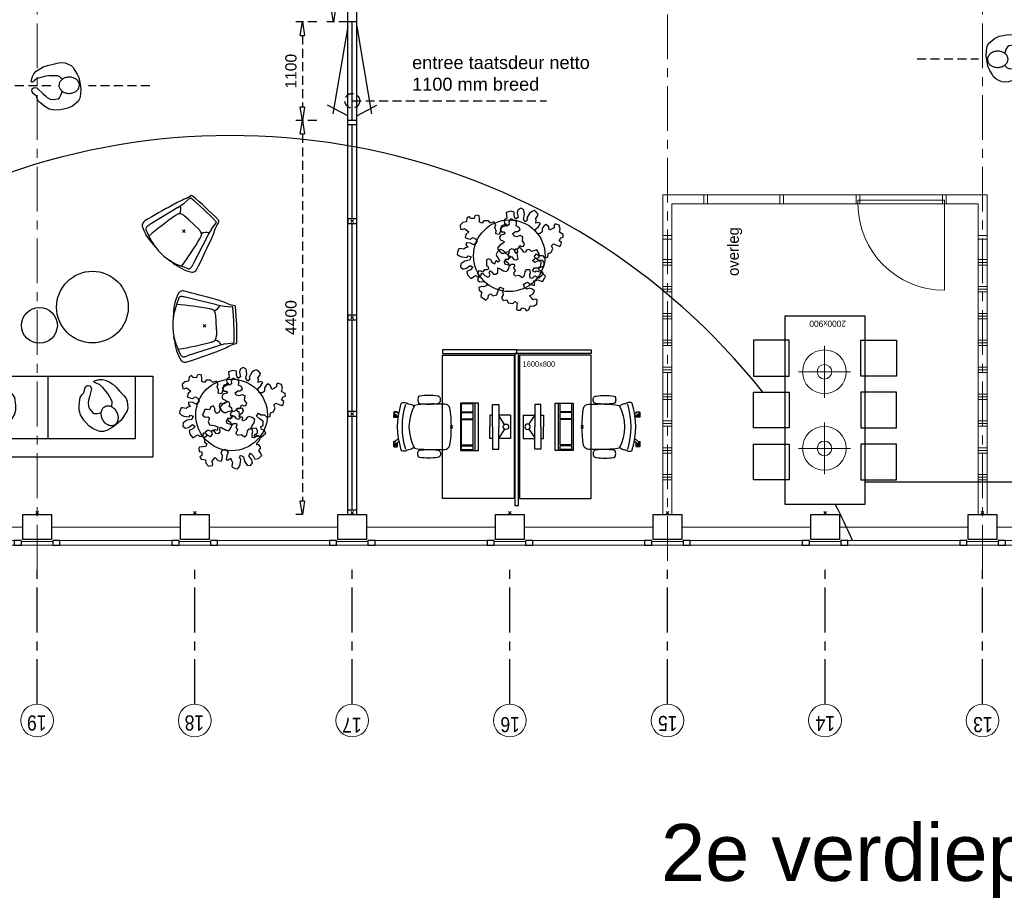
# Model space of a CAD drawing. Header units: millimetres. Extents: x 274596 to 660162, y 141333 to 298920.
# Tile 157 of 165: x 580487 to 591484, y 184328 to 194159. Entities that reach past the tile are written whole.
import ezdxf

# ---------------------------------------------------------------- set-up
doc = ezdxf.new("R2010")
doc.units = ezdxf.units.MM
doc.header["$LTSCALE"] = 400
doc.header["$PDMODE"] = 3
doc.header["$PDSIZE"] = 15
doc.linetypes.add('CENTER', pattern=[2, 1.25, -0.25, 0.25, -0.25])
doc.linetypes.add('HIDDEN', pattern=[0.375, 0.25, -0.125])
for name, color, linetype in [('-gd', 2, 'Continuous'), ('-ve', 2, 'HIDDEN'), ('inlay', 6, 'Continuous'), ('inr', 4, 'Continuous'), ('looplijnen', 8, 'HIDDEN'), ('plant', 114, 'Continuous'), ('plat', 5, 'Continuous'), ('sona-s008_ip0', 7, 'Continuous'), ('stramien', 1, 'CENTER'), ('symbol', 1, 'Continuous'), ('timmerwerk-ge', 150, 'Continuous'), ('timmerwerk-ve', 8, 'HIDDEN'), ('verlichting', 2, 'Continuous')]:
    doc.layers.add(name, color=color, linetype=linetype)
for name, color, linetype, lineweight in [('Buitenkozijnen', 140, 'Continuous', 15), ('mat-beton (ihwg)', 5, 'Continuous', 25), ('None', 7, 'Continuous', 9)]:
    doc.layers.add(name, color=color, linetype=linetype, lineweight=lineweight)
doc.styles.add('Arial', font='arial.ttf', dxfattribs={"height": 211.666667})
doc.styles.add('Arial Narrow', font='ARIALN.TTF', dxfattribs={"height": 222.25})
doc.styles.add('s100', font='stylu.ttf', dxfattribs={"height": 100})
doc.styles.get("Standard").update_dxf_attribs({"font": 'arial.ttf'})
doc.dimstyles.new('CAL-N1-050-25', dxfattribs={"dimscale": 50, "dimtxt": 2.5, "dimasz": 3, "dimexe": 1.5, "dimexo": 0, "dimgap": 0.3, "dimtad": 0, "dimdec": 4, "dimrnd": 1, "dimdsep": 46, "dimtxsty": 'Standard', "dimblk": 'CLOSED', "dimcen": 0, "dimdle": 1.25, "dimclrt": 249, "dimadec": 0, "dimazin": 0, "dimtfac": 0.9, "dimtdec": 4, "dimtix": 1, "dimtmove": 0, "dimatfit": 3, "dimldrblk": 'CLOSED', "dimfxl": 1, "dimtvp": 1, "dimtolj": 1, "dimtzin": 0, "dimarcsym": 0})

# ---------------------------------------------------------------- blocks, each defined once
blk = doc.blocks.new('Kolom 280x320')
at = {"layer": 'mat-beton (ihwg)', "lineweight": 25}
blk.add_lwpolyline([(-300, 160), (-20, 160), (-20, -160), (-300, -160)], close=True, dxfattribs=at)
at = {"layer": 'None', "color": 92, "linetype": 'Continuous', "lineweight": 5}
blk.add_point((0, 0), dxfattribs=at)
blk = doc.blocks.new('Gevelpui best 1410 (2D)')
at = {"layer": 'Buitenkozijnen', "lineweight": 15}
for p, q in [((-260, 0), (-260, -1410)), ((-260, 0), (-210, 0)), ((-210, 0), (-210, -1410)), ((-260, -1410), (-210, -1410))]:
    blk.add_line(p, q, dxfattribs=at)
at = {"layer": 'Buitenkozijnen', "color": 92, "lineweight": 25}
for points in [[(-260, 0), (-210, 0), (-210, -80), (-260, -80)], [(-260, -1330), (-210, -1330), (-210, -1410), (-260, -1410)]]:
    blk.add_lwpolyline(points, close=True, dxfattribs=at)
at = {"layer": 'None', "color": 43, "linetype": 'Continuous', "lineweight": 9}
blk.add_line((-410, 15), (-410, -1425), dxfattribs=at)
blk = doc.blocks.new('lamp02')
at = {"layer": 'verlichting', "lineweight": 0}
for q in [(0, 555.36), (555.36, 0), (0, -555.36), (-555.36, 0)]:
    blk.add_line((0, 0), q, dxfattribs=at)
for radius in [468, 156]:
    blk.add_circle((0, 0), radius, dxfattribs=at)
blk = doc.blocks.new('symb-ps03_b2')
blk.add_lwpolyline([(82, -334), (93, -323), (110, -305), (120, -285), (121, -231), (122, -184), (116, -150), (104, -98), (91, -52), (69, -25), (58, -13), (50, -1), (49, 8), (59, 13), (76, 9), (115, -1), (145, -17), (172, -41), (196, -78), (221, -122), (236, -169), (250, -232), (266, -290), (270, -325), (267, -365), (252, -399), (235, -433), (213, -457), (181, -475), (141, -499), (103, -517), (27, -533), (-23, -539), (-83, -538), (-130, -528), (-165, -511), (-192, -479), (-218, -448), (-241, -394), (-258, -313), (-262, -242), (-251, -189), (-222, -138), (-185, -93), (-170, -72), (-134, -54), (-107, -46), (-75, -10), (-57, 2), (-38, 7), (-23, 1), (-12, -13), (-11, -28), (-13, -49), (-23, -61), (-75, -115), (-104, -145), (-121, -166), (-138, -200), (-142, -234), (-135, -284), (-123, -302), (-94, -319), (-69, -327), (-52, -333)])
blk.add_lwpolyline([(-75, -413, 0.078796), (-66, -458, 0.088041), (-46, -494, 0.105312), (-14, -518, 0.121926), (19, -526, 0.121926), (52, -517, 0.105312), (82, -490, 0.088041), (100, -454, 0.078796), (106, -408, 0.078796), (98, -363, 0.088041), (77, -328, 0.105312), (46, -303, 0.121926), (13, -296, 0.121926), (-21, -305, 0.105312), (-50, -331, 0.088041), (-69, -368, 0.078796)], format="xyb", close=True)
blk = doc.blocks.new('symb-ps09_b2')
at = {"layer": 'looplijnen'}
for p, q in [((0, 935), (-58, 718)), ((0, 935), (58, 718)), ((-58, 718), (58, 718)), ((0, 95), (0, 718)), ((0, -1011), (0, -327))]:
    blk.add_line(p, q, dxfattribs=at)
at = {"layer": 'symbol'}
blk.add_blockref('symb-ps03_b2', (-11, 300), dxfattribs=at)
blk = doc.blocks.new('SYMB-PS01_B2')
blk.add_lwpolyline([(59, 67), (70, 78), (86, 97), (96, 116), (98, 170), (99, 217), (92, 251), (81, 303), (67, 349), (45, 376), (34, 388), (27, 400), (26, 410), (36, 414), (52, 410), (91, 400), (122, 385), (148, 360), (173, 323), (197, 279), (212, 232), (226, 169), (242, 111), (247, 76), (244, 36), (229, 2), (211, -32), (190, -56), (158, -74), (117, -98), (79, -116), (3, -132), (-47, -138), (-107, -136), (-154, -127), (-189, -110), (-215, -78), (-241, -46), (-264, 7), (-282, 88), (-285, 159), (-274, 212), (-246, 263), (-209, 308), (-193, 329), (-157, 347), (-131, 355), (-98, 391), (-80, 403), (-61, 408), (-47, 402), (-35, 389), (-34, 373), (-37, 352), (-46, 340), (-99, 287), (-128, 256), (-144, 235), (-162, 201), (-165, 167), (-158, 117), (-147, 99), (-118, 82), (-93, 74), (-75, 68)])
blk.add_lwpolyline([(-98, -12, 0.078796), (-90, -57, 0.088041), (-69, -93, 0.105312), (-38, -117, 0.121926), (-4, -125, 0.121926), (29, -115, 0.105312), (58, -89, 0.088041), (77, -52, 0.078796), (83, -7, 0.078796), (74, 38, 0.088041), (54, 74, 0.105312), (23, 98, 0.121926), (-11, 105, 0.121926), (-44, 96, 0.105312), (-74, 70, 0.088041), (-92, 33, 0.078796)], format="xyb", close=True)
blk = doc.blocks.new('bank')
at = {"layer": 'inr'}
for p, q in [((-419, 1137), (481, 1137)), ((-419, 1137), (-419, -1213)), ((481, 1137), (481, -1213)), ((-219, -1013), (-219, 937)), ((-219, 937), (481, 937)), ((481, -38), (-219, -38)), ((481, -1013), (-219, -1013)), ((481, -1213), (-419, -1213))]:
    blk.add_line(p, q, dxfattribs=at)
at = {"layer": 'symbol', "xscale": -1, "rotation": 240.491819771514}
blk.add_blockref('SYMB-PS01_B2', (51, 661), dxfattribs=at)
at = {"layer": 'symbol', "rotation": 299.508180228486}
blk.add_blockref('SYMB-PS01_B2', (51, -731), dxfattribs=at)
blk = doc.blocks.new('Happy_swing_high_2D_dwg')
for p, q in [((-212.009, 226.875), (-201.508, 315.482)), ((212.009, 226.875), (201.508, 315.482)), ((-228.877, 145.96), (-328.331, -205.127)), ((-48.401, 131.388), (-112.637, 129.466)), ((48.401, 131.388), (-48.48, 131.388)), ((48.401, 131.388), (112.637, 129.466)), ((228.877, 145.96), (328.331, -205.127)), ((-323.816, -274.958), (-248.483, -304.54)), ((323.816, -274.958), (248.483, -304.54)), ((-148.294, -342.95), (-109.926, -346.164)), ((148.294, -342.95), (109.926, -346.164))]:
    blk.add_line(p, q)
for centre, radius, start, end in [((-789.168, 477.852), 591.348, 339.6612, 347.1732), ((-201.499, 339.783), 12.992, 87.8715, 148.5043), ((0, -3028.199), 3386.935, 86.5975, 93.4025), ((201.499, 339.783), 12.992, 31.4957, 92.1285), ((789.168, 477.852), 591.348, 192.8268, 200.3388), ((1050.658, -310.034), 1411.115, 155.6262, 161.9167), ((-727.93, 292.208), 520.041, 343.6667, 352.7828), ((-190.926, 312.319), 11.045, 102.7908, 163.3632), ((-0.04, -3087.504), 3416.07, 86.7539, 93.2444), ((190.926, 312.319), 11.045, 16.6368, 77.2092), ((727.93, 292.208), 520.041, 187.2172, 196.3333), ((-1050.658, -310.034), 1411.115, 18.0833, 24.3738), ((29399.4, -9251.759), 31136.6, 162.4676, 163.1248), ((-269.347, 78.82), 111.039, 17.8916, 63.8835), ((-132.957, 75.986), 48.068, 110.556, 151.1103), ((-93.339, -39.722), 170.285, 96.5074, 109.3878), ((93.339, -39.722), 170.285, 70.6122, 83.4926), ((132.957, 75.986), 48.068, 28.8897, 69.444), ((269.347, 78.82), 111.039, 116.1165, 162.1084), ((-29399.4, -9251.759), 31136.6, 16.8752, 17.5324), ((-7.539, 22.419), 184.092, 155.3118, 166.1), ((7.539, 22.419), 184.092, 13.9, 24.6882), ((-299.551, -230.098), 98.303, 170.0939, 181.9623), ((-173.786, -256.718), 162.929, 161.5397, 174.8387), ((173.786, -256.718), 162.929, 5.161298, 18.4603), ((299.551, -230.098), 98.303, 358.0377, 369.906091), ((-344.345, -233.579), 53.452, 179.8764, 231.0431), ((-118.31, 181.433), 525.239, 240.3743, 266.7273), ((-296.476, -246.063), 39.78, 174.226, 226.5846), ((0, 271.18), 627.054, 246.6548, 293.3452), ((118.31, 181.433), 525.239, 273.2727, 299.6257), ((296.476, -246.063), 39.78, 313.4154, 365.774035), ((344.345, -233.579), 53.452, 308.9569, 360.123558)]:
    blk.add_arc(centre, radius, start, end)
for centre, start_param, end_param in [((3133.527, -673.731), 2.921398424, 3.032448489), ((-3133.527, -673.731), 6.392329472, 6.503379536)]:
    blk.add_ellipse(centre, major_axis=(3402.254, 0), ratio=0.996194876, start_param=start_param, end_param=end_param)
blk.add_point((0, 0))
blk.add_point((0, 0))
blk.add_point((0, 0))
blk.add_point((0, 0))
blk.add_point((0, 0))
blk.add_point((0, 0))
blk.add_point((0, 0))
blk = doc.blocks.new('SYMB-BM02_B2')
at = {"layer": 'plant'}
blk.add_lwpolyline([(98, 356), (66, 371), (46, 367), (23, 344), (26, 317), (5, 314), (-27, 337), (-68, 353), (-84, 340), (-93, 315), (-77, 290), (-84, 262), (-106, 274), (-134, 301), (-166, 298), (-190, 273), (-184, 246), (-181, 209), (-209, 214), (-256, 237), (-302, 241), (-315, 221), (-325, 198), (-329, 157), (-315, 134), (-286, 119), (-263, 95), (-270, 73), (-298, 80), (-306, 68), (-307, 29), (-341, 38), (-375, 66), (-406, 70), (-427, 48), (-413, 13), (-402, -28), (-381, -27), (-361, -62), (-377, -76), (-407, -84), (-423, -126), (-448, -119), (-475, -126), (-482, -158), (-448, -194), (-447, -249), (-411, -258), (-363, -237), (-327, -242), (-307, -272), (-338, -303), (-366, -308), (-398, -333), (-381, -365), (-338, -377), (-336, -406), (-332, -436), (-252, -458), (-234, -418), (-243, -383), (-220, -358), (-184, -372), (-140, -344), (-141, -283), (-132, -230), (-84, -233), (-86, -271), (-59, -312), (-68, -354), (-36, -386), (7, -361), (39, -388), (98, -377), (116, -344), (153, -351), (160, -393), (171, -436), (193, -440), (228, -426), (230, -390), (275, -385), (300, -408), (328, -386), (326, -329), (369, -315), (403, -276), (387, -222), (366, -221), (339, -240), (312, -226), (275, -205), (309, -165), (312, -121), (278, -112), (241, -110), (205, -137), (171, -126), (146, -92), (166, -59), (184, -44), (228, -57), (285, -55), (282, -25), (255, -2), (285, 14), (305, 34), (353, 32), (371, 38), (382, 84), (382, 111), (350, 130), (317, 139), (248, 136), (232, 114), (194, 121), (209, 166), (266, 187), (314, 230), (310, 274), (271, 296), (232, 280), (187, 233), (150, 251), (176, 290), (219, 319), (203, 365), (155, 404), (121, 376), (98, 356)], dxfattribs=at)
blk = doc.blocks.new('SONA-S008_B2')
at = {"layer": '-gd'}
blk.add_open_spline([(-253, -510), (-88, -560), (88, -560), (253, -510)], degree=3, dxfattribs=at)
for points in [[(-207, -16), (-79, 5), (80, 5), (207, -16)], [(-253, -272), (-257, -207), (-252, -139), (-253, -74)], [(-253, -74), (-253, -52), (-233, -20), (-207, -16)], [(207, -16), (233, -20), (253, -52), (253, -74)], [(253, -74), (252, -139), (257, -207), (253, -272)], [(-343, -154), (-353, -221), (-352, -288), (-343, -355)], [(-325, -126), (-337, -132), (-340, -141), (-343, -154)], [(-278, -126), (-288, -121), (-315, -121), (-325, -126)], [(-261, -154), (-263, -141), (-266, -132), (-278, -126)], [(-261, -355), (-252, -288), (-250, -221), (-261, -154)], [(261, -355), (252, -288), (250, -221), (261, -154)], [(261, -154), (263, -141), (266, -132), (278, -126)], [(278, -126), (288, -121), (315, -121), (325, -126)], [(325, -126), (337, -132), (340, -141), (343, -154)], [(343, -154), (353, -221), (352, -288), (343, -355)], [(-255, -304), (-254, -304), (-253, -305), (-252, -305)], [(-239, -412), (-253, -366), (-250, -319), (-253, -272)], [(253, -272), (250, -319), (253, -366), (239, -412)], [(257, -323), (255, -324), (253, -324), (251, -325)], [(252, -298), (253, -297), (254, -297), (255, -297)], [(-343, -355), (-341, -363), (-334, -370), (-326, -372)], [(-326, -372), (-310, -376), (-293, -376), (-277, -372)], [(-277, -372), (-270, -370), (-262, -363), (-261, -355)], [(-251, -332), (-253, -332), (-255, -331), (-258, -330)], [(-227, -418), (-247, -437), (-256, -455), (-256, -474)], [(239, -412), (95, -494), (-95, -494), (-239, -412)], [(256, -474), (256, -455), (247, -437), (227, -418)], [(277, -372), (270, -370), (262, -363), (261, -355)], [(326, -372), (310, -376), (293, -376), (277, -372)], [(343, -355), (341, -363), (334, -370), (326, -372)], [(-272, -515), (-274, -534), (-274, -556), (-259, -560)], [(-256, -474), (-255, -489), (-270, -500), (-272, -515)], [(272, -515), (270, -500), (255, -489), (256, -474)], [(259, -560), (274, -556), (274, -534), (272, -515)], [(-259, -560), (-77, -614), (79, -614), (259, -560)], [(-222, -607), (-222, -605), (-221, -603), (-219, -603)], [(-222, -615), (-222, -615), (-222, -607), (-222, -607)], [(-219, -615), (-219, -615), (-222, -615), (-222, -615)], [(-222, -630), (-222, -630), (-222, -618), (-222, -618)], [(-222, -618), (-222, -618), (-199, -618), (-199, -618)], [(-199, -630), (-199, -630), (-222, -630), (-222, -630)], [(-222, -641), (-222, -641), (-222, -633), (-222, -633)], [(-222, -633), (-222, -633), (-219, -633), (-219, -633)], [(-219, -645), (-221, -645), (-222, -643), (-222, -641)], [(-219, -603), (-219, -603), (-192, -603), (-177, -603)], [(-199, -615), (-199, -615), (-219, -615), (-219, -615)], [(-219, -633), (-219, -633), (-199, -633), (-199, -633)], [(-167, -645), (-167, -645), (-219, -645), (-219, -645)], [(-199, -618), (-199, -618), (-199, -615), (-199, -615)], [(-199, -615), (-199, -615), (-187, -615), (-187, -615)], [(-199, -618), (-199, -618), (-189, -618), (-187, -618)], [(-199, -633), (-199, -633), (-199, -630), (-199, -630)], [(-199, -630), (-199, -630), (-187, -630), (-187, -630)], [(-199, -633), (-199, -633), (-187, -633), (-187, -633)], [(-183, -633), (-188, -629), (-190, -621), (-186, -615)], [(-185, -615), (-186, -615), (-187, -615), (-187, -615)], [(-187, -615), (-187, -615), (-187, -616), (-187, -617)], [(-186, -630), (-186, -630), (-187, -630), (-187, -630)], [(-187, -630), (-187, -630), (-187, -633), (-187, -633)], [(-187, -633), (-187, -633), (-185, -633), (-183, -633)], [(-186, -615), (-186, -615), (-176, -603), (-163, -584)], [(-165, -630), (-169, -636), (-177, -638), (-183, -633)], [(-183, -633), (-183, -633), (-183, -633), (-183, -633)], [(-167, -633), (-167, -633), (-166, -633), (-166, -633)], [(-163, -641), (-163, -643), (-165, -645), (-167, -645)], [(-166, -633), (-166, -633), (-163, -633), (-163, -633)], [(-135, -589), (-152, -614), (-165, -630), (-165, -630)], [(-163, -630), (-163, -630), (-163, -630), (-164, -630)], [(-163, -628), (-163, -629), (-163, -630), (-163, -630)], [(-163, -633), (-163, -633), (-163, -641), (-163, -641)], [(106, -607), (106, -605), (108, -603), (110, -603)], [(106, -615), (106, -615), (106, -607), (106, -607)], [(110, -615), (110, -615), (106, -615), (106, -615)], [(106, -630), (106, -630), (106, -618), (106, -618)], [(106, -618), (106, -618), (130, -618), (130, -618)], [(130, -630), (130, -630), (106, -630), (106, -630)], [(106, -641), (106, -641), (106, -633), (106, -633)], [(106, -633), (106, -633), (110, -633), (110, -633)], [(110, -645), (108, -645), (106, -643), (106, -641)], [(110, -603), (110, -603), (116, -603), (123, -603)], [(130, -615), (130, -615), (110, -615), (110, -615)], [(110, -633), (110, -633), (130, -633), (130, -633)], [(162, -644), (162, -644), (110, -645), (110, -645)], [(143, -630), (143, -630), (132, -615), (115, -592)], [(130, -618), (130, -618), (130, -615), (130, -615)], [(130, -615), (130, -615), (131, -615), (132, -615)], [(130, -618), (130, -618), (132, -618), (134, -618)], [(130, -633), (130, -633), (130, -630), (130, -630)], [(130, -630), (130, -630), (142, -630), (142, -630)], [(130, -633), (130, -633), (142, -633), (142, -633)], [(143, -630), (142, -630), (142, -630), (142, -630)], [(142, -630), (142, -630), (142, -633), (142, -633)], [(142, -633), (142, -633), (143, -633), (145, -633)], [(161, -633), (155, -637), (147, -636), (143, -630)], [(144, -587), (156, -604), (164, -615), (164, -615)], [(155, -603), (159, -603), (162, -603), (162, -603)], [(164, -615), (168, -621), (167, -629), (161, -633)], [(161, -633), (161, -633), (161, -633), (161, -633)], [(162, -603), (164, -603), (166, -605), (166, -607)], [(162, -633), (162, -633), (162, -633), (162, -633)], [(162, -633), (162, -633), (166, -633), (166, -633)], [(166, -641), (166, -643), (164, -644), (162, -644)], [(166, -615), (166, -615), (165, -615), (164, -615)], [(166, -630), (166, -630), (165, -630), (164, -630)], [(165, -618), (166, -618), (166, -618), (166, -618)], [(166, -607), (166, -607), (166, -615), (166, -615)], [(166, -618), (166, -618), (166, -619), (166, -620)], [(166, -626), (166, -628), (166, -630), (166, -630)], [(166, -633), (166, -633), (166, -641), (166, -641)]]:
    blk.add_open_spline(points, degree=3)
at = {"layer": 'sona-s008_ip0'}
blk.add_point((0, 0), dxfattribs=at)
blk = doc.blocks.new('SYMB-CMP4_B2')
for p, q in [((-130, 558), (130, 558)), ((-130, 558), (-130, 428)), ((130, 558), (130, 428)), ((-25, 492), (-125, 428)), ((25, 492), (125, 428)), ((-250, 358), (-250, 428)), ((-250, 428), (0, 428)), ((0, 358), (-250, 358)), ((-130, 358), (-130, 328)), ((250, 428), (0, 428)), ((0, 358), (250, 358)), ((130, 358), (130, 328)), ((250, 358), (250, 428)), ((-130, 328), (0, 328)), ((130, 328), (0, 328)), ((265, 200), (-265, 200)), ((-265, 200), (-265, 0)), ((265, 163), (-265, 163)), ((-167, 142), (-260, 142)), ((-260, 13), (-260, 142)), ((-167, 13), (-167, 142)), ((-88, 142), (-159, 142)), ((-159, 13), (-159, 142)), ((-88, 13), (-88, 142)), ((200, 142), (-82, 142)), ((-82, 13), (-82, 142)), ((200, 13), (200, 142)), ((255, 142), (212, 142)), ((212, 13), (212, 142)), ((255, 13), (255, 142)), ((265, 0), (265, 200)), ((-265, 0), (265, 0)), ((-167, 13), (-260, 13)), ((-88, 13), (-159, 13)), ((200, 13), (-82, 13)), ((255, 13), (212, 13))]:
    blk.add_line(p, q)
blk.add_circle((0, 508), 30)
blk = doc.blocks.new('_CLOSED')
at = {"color": 0, "linetype": 'ByBlock'}
for p, q in [((-1, 0.167), (0, 0)), ((-1, 0.167), (-1, -0.167)), ((0, 0), (-1, -0.167))]:
    blk.add_line(p, q, dxfattribs=at)
blk = doc.blocks.new('*D1753')
at = {"layer": '-ve', "color": 0, "lineweight": -2, "transparency": 16777216}
for p, q in [((584152, 195304), (583916, 195304)), ((583991, 195154), (583991, 194284)), ((584152, 194134), (583916, 194134))]:
    blk.add_line(p, q, dxfattribs=at)
at = {"layer": 'Defpoints', "color": 0, "transparency": 16777216}
for p in [(584152, 195304), (583991, 194134), (584152, 194134)]:
    blk.add_point(p, dxfattribs=at)
at = {"layer": '-ve', "color": 0, "lineweight": -2, "transparency": 16777216, "xscale": 150, "yscale": 150, "zscale": 150}
for p, rotation in [((583991, 195304), 90), ((583991, 194134), 270)]:
    blk.add_blockref('_CLOSED', p, dxfattribs=dict(at, rotation=rotation))
at = {"layer": '-ve', "color": 249, "transparency": 16777216, "insert": (583863, 194719), "char_height": 125, "attachment_point": 5, "rotation": 90}
blk.add_mtext('\\A1;1170', dxfattribs=at)
blk = doc.blocks.new('*D1754')
at = {"layer": '-ve', "color": 0, "lineweight": -2, "transparency": 16777216}
for p, q in [((583806, 194134), (583570, 194134)), ((583645, 193984), (583645, 193184)), ((583806, 193034), (583570, 193034))]:
    blk.add_line(p, q, dxfattribs=at)
at = {"layer": 'Defpoints', "color": 0, "transparency": 16777216}
for p in [(583806, 194134), (583645, 193034), (583806, 193034)]:
    blk.add_point(p, dxfattribs=at)
at = {"layer": '-ve', "color": 0, "lineweight": -2, "transparency": 16777216, "xscale": 150, "yscale": 150, "zscale": 150}
for p, rotation in [((583645, 194134), 90), ((583645, 193034), 270)]:
    blk.add_blockref('_CLOSED', p, dxfattribs=dict(at, rotation=rotation))
at = {"layer": '-ve', "color": 249, "transparency": 16777216, "insert": (583517, 193584), "char_height": 125, "attachment_point": 5, "rotation": 90}
blk.add_mtext('\\A1;1100', dxfattribs=at)
blk = doc.blocks.new('*D1755')
at = {"layer": '-ve', "color": 0, "lineweight": -2, "transparency": 16777216}
for p, q in [((583645, 193034), (583570, 193034)), ((583645, 192884), (583645, 188784)), ((583645, 188634), (583570, 188634))]:
    blk.add_line(p, q, dxfattribs=at)
at = {"layer": 'Defpoints', "color": 0, "transparency": 16777216}
for p in [(583645, 193034), (583645, 188634), (583645, 188634)]:
    blk.add_point(p, dxfattribs=at)
at = {"layer": '-ve', "color": 0, "lineweight": -2, "transparency": 16777216, "xscale": 150, "yscale": 150, "zscale": 150}
for p, rotation in [((583645, 193034), 90), ((583645, 188634), 270)]:
    blk.add_blockref('_CLOSED', p, dxfattribs=dict(at, rotation=rotation))
at = {"layer": '-ve', "color": 249, "transparency": 16777216, "insert": (583517, 190834), "char_height": 125, "attachment_point": 5, "rotation": 90}
blk.add_mtext('\\A1;4400', dxfattribs=at)

msp = doc.modelspace()

# ---------------------------------------------------------------- linework, layer by layer
at = {"layer": '-ve'}
msp.add_line((584201.74537, 193254.43619), (586370.4352, 193254.43619), dxfattribs=at)
msp.add_circle((584201.74537, 193254.43619), 82.25393, dxfattribs=at)
at = {"layer": 'Buitenkozijnen', "lineweight": 15}
for points in [[(580506.74537, 188294.48836), (580506.74537, 188334.52899), (580856.74537, 188334.52899), (580856.74537, 188294.48836)], [(582266.74537, 188294.48836), (582266.74537, 188334.52899), (582616.74537, 188334.52899), (582616.74537, 188294.48836)], [(584026.74537, 188294.48836), (584026.74537, 188334.52899), (584376.74537, 188334.52899), (584376.74537, 188294.48836)], [(585786.74537, 188294.48836), (585786.74537, 188334.52899), (586136.74537, 188334.52899), (586136.74537, 188294.48836)], [(587546.74537, 188294.48836), (587546.74537, 188334.52899), (587896.74537, 188334.52899), (587896.74537, 188294.48836)], [(589306.74537, 188294.48836), (589306.74537, 188334.52899), (589656.74537, 188334.52899), (589656.74537, 188294.48836)], [(591066.74537, 188294.48836), (591066.74537, 188334.52899), (591416.74537, 188334.52899), (591416.74537, 188294.48836)]]:
    msp.add_lwpolyline(points, close=True, dxfattribs=at)
at = {"layer": 'inlay'}
msp.add_line((593051.74537, 188994.48836), (589931.74537, 188994.48836), dxfattribs=at)
for start, end in [(38.500045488, 115.571297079), (23.840411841, 27.244016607)]:
    msp.add_arc((582849.044, 185277.49794), 7587.9818, start, end, dxfattribs=at)
at = {"layer": 'inr'}
for points in [[(589031.74537, 190851.13238), (589031.74537, 188751.13238), (589931.74537, 188751.13238), (589931.74537, 190851.13238)], [(588681.74537, 190179.98066), (589081.74537, 190179.98066), (589081.74537, 190579.98066), (588681.74537, 190579.98066)], [(590281.74537, 190179.98066), (589881.74537, 190179.98066), (589881.74537, 190579.98066), (590281.74537, 190579.98066)], [(585208.87368, 190434.52991), (586038.87368, 190434.52991), (586038.87368, 190474.52991), (585208.87368, 190474.52991)], [(586868.87368, 190434.52991), (586038.87368, 190434.52991), (586038.87368, 190474.52991), (586868.87368, 190474.52991)], [(586008.87368, 190414.52991), (586008.87368, 188814.52991), (585208.87368, 188814.52991), (585208.87368, 190414.52991)], [(586058.87368, 188734.52991), (586058.87368, 190434.52991), (586018.87368, 190434.52991), (586018.87368, 188734.52991)], [(586068.87368, 190414.52991), (586068.87368, 188814.52991), (586868.87368, 188814.52991), (586868.87368, 190414.52991)], [(588681.74537, 190001.13238), (589081.74537, 190001.13238), (589081.74537, 189601.13238), (588681.74537, 189601.13238)], [(590281.74537, 190001.13238), (589881.74537, 190001.13238), (589881.74537, 189601.13238), (590281.74537, 189601.13238)], [(588681.74537, 189422.28411), (589081.74537, 189422.28411), (589081.74537, 189022.28411), (588681.74537, 189022.28411)], [(590281.74537, 189422.28411), (589881.74537, 189422.28411), (589881.74537, 189022.28411), (590281.74537, 189022.28411)]]:
    msp.add_lwpolyline(points, close=True, dxfattribs=at)
at = {"layer": 'None', "color": 43, "linetype": 'Continuous', "lineweight": 9}
for centre in [(580681.74537, 186335.74585), (582441.74537, 186335.74585), (584201.74537, 186335.74585), (585961.74537, 186335.74585), (587721.74537, 186335.74585), (589481.74537, 186335.74585), (591241.74537, 186335.74585)]:
    msp.add_circle(centre, 182.60642, dxfattribs=at)
at = {"layer": 'plat'}
for p, q in [((584151.74537, 188634.48836), (584151.74537, 201504.52899)), ((584251.74537, 188634.48836), (584251.74537, 201504.52899)), ((584251.74537, 194134.48836), (584151.74537, 194134.48836)), ((584201.74537, 193034.48836), (584201.74537, 194134.48836)), ((584151.74537, 194084.48836), (583985.37634, 193106.80563)), ((584251.74537, 194084.48836), (584418.11441, 193106.80563)), ((584151.74537, 193084.48836), (583925.63499, 193204.62785)), ((584251.74537, 193084.48836), (584477.85575, 193204.62785)), ((584251.74537, 193034.48836), (584151.74537, 193034.48836)), ((584251.74537, 192984.48836), (584151.74537, 192984.48836)), ((584201.74537, 191934.48836), (584201.74537, 192984.48836)), ((584201.74537, 190859.48836), (584201.74537, 191884.48836)), ((584201.74537, 189784.48836), (584201.74537, 190809.48836)), ((584201.74537, 188684.48836), (584201.74537, 189734.48836)), ((584251.74537, 188684.52899), (584151.74537, 188684.52899)), ((584251.74537, 188684.48836), (584151.74537, 188684.48836))]:
    msp.add_line(p, q, dxfattribs=at)
at = {"layer": 'plat', "lineweight": 0}
for p, q in [((591291.74537, 192204.52899), (587671.74537, 192204.52899)), ((587671.74537, 191614.52899), (587671.74537, 192204.52899)), ((591291.74537, 192204.52899), (591291.74537, 188634.52899)), ((591191.74537, 192104.52899), (587771.74537, 192104.52899)), ((587771.74537, 191614.52899), (587771.74537, 192104.52899)), ((590815.24537, 191140.77779), (590815.24537, 192104.52899)), ((591191.74537, 191695.52899), (591191.74537, 192104.52899)), ((591191.74537, 191614.52899), (591191.74537, 192104.52899)), ((587671.74537, 191708.52899), (587671.74537, 188634.52899)), ((587671.74537, 191708.52899), (587771.74537, 191708.52899)), ((587771.74537, 191708.52899), (587771.74537, 188634.52899)), ((591191.74537, 191708.52899), (591191.74537, 188634.52899)), ((591191.74537, 191708.52899), (591291.74537, 191708.52899)), ((587771.74537, 191480.52899), (587671.74537, 191480.52899)), ((591291.74537, 191480.52899), (591191.74537, 191480.52899)), ((587771.74537, 191450.52899), (587671.74537, 191450.52899)), ((587771.74537, 191420.52899), (587671.74537, 191420.52899)), ((591291.74537, 191450.52899), (591191.74537, 191450.52899)), ((591291.74537, 191420.52899), (591191.74537, 191420.52899)), ((587771.74537, 191180.52899), (587671.74537, 191180.52899)), ((587771.74537, 191150.52899), (587671.74537, 191150.52899)), ((591291.74537, 191180.52899), (591191.74537, 191180.52899)), ((591291.74537, 191150.52899), (591191.74537, 191150.52899)), ((587771.74537, 191120.52899), (587671.74537, 191120.52899)), ((591291.74537, 191120.52899), (591191.74537, 191120.52899)), ((587771.74537, 190880.52899), (587671.74537, 190880.52899)), ((587771.74537, 190850.52899), (587671.74537, 190850.52899)), ((587771.74537, 190820.52899), (587671.74537, 190820.52899)), ((591291.74537, 190880.52899), (591191.74537, 190880.52899)), ((591291.74537, 190850.52899), (591191.74537, 190850.52899)), ((591291.74537, 190820.52899), (591191.74537, 190820.52899)), ((587771.74537, 190580.52899), (587671.74537, 190580.52899)), ((591291.74537, 190580.52899), (591191.74537, 190580.52899)), ((587771.74537, 190550.52899), (587671.74537, 190550.52899)), ((587771.74537, 190520.52899), (587671.74537, 190520.52899)), ((591291.74537, 190550.52899), (591191.74537, 190550.52899)), ((591291.74537, 190520.52899), (591191.74537, 190520.52899)), ((587771.74537, 190280.52899), (587671.74537, 190280.52899)), ((587771.74537, 190250.52899), (587671.74537, 190250.52899)), ((591291.74537, 190280.52899), (591191.74537, 190280.52899)), ((591291.74537, 190250.52899), (591191.74537, 190250.52899)), ((587771.74537, 190220.52899), (587671.74537, 190220.52899)), ((591291.74537, 190220.52899), (591191.74537, 190220.52899)), ((587771.74537, 189980.52899), (587671.74537, 189980.52899)), ((587771.74537, 189950.52899), (587671.74537, 189950.52899)), ((587771.74537, 189920.52899), (587671.74537, 189920.52899)), ((591291.74537, 189980.52899), (591191.74537, 189980.52899)), ((591291.74537, 189950.52899), (591191.74537, 189950.52899)), ((591291.74537, 189920.52899), (591191.74537, 189920.52899)), ((587771.74537, 189680.52899), (587671.74537, 189680.52899)), ((587771.74537, 189650.52899), (587671.74537, 189650.52899)), ((587771.74537, 189620.52899), (587671.74537, 189620.52899)), ((591291.74537, 189680.52899), (591191.74537, 189680.52899)), ((591291.74537, 189650.52899), (591191.74537, 189650.52899)), ((591291.74537, 189620.52899), (591191.74537, 189620.52899)), ((587771.74537, 189380.52899), (587671.74537, 189380.52899)), ((591291.74537, 189380.52899), (591191.74537, 189380.52899)), ((587771.74537, 189350.52899), (587671.74537, 189350.52899)), ((587771.74537, 189320.52899), (587671.74537, 189320.52899)), ((591291.74537, 189350.52899), (591191.74537, 189350.52899)), ((591291.74537, 189320.52899), (591191.74537, 189320.52899)), ((587771.74537, 189080.52899), (587671.74537, 189080.52899)), ((587771.74537, 189050.52899), (587671.74537, 189050.52899)), ((591291.74537, 189080.52899), (591191.74537, 189080.52899)), ((591291.74537, 189050.52899), (591191.74537, 189050.52899)), ((587771.74537, 189020.52899), (587671.74537, 189020.52899)), ((591291.74537, 189020.52899), (591191.74537, 189020.52899))]:
    msp.add_line(p, q, dxfattribs=at)
for points in [[(588128.24537, 192104.52899), (588128.24537, 192204.52899), (588168.24537, 192204.52899), (588168.24537, 192104.52899)], [(588978.24537, 192104.52899), (588978.24537, 192204.52899), (589018.24537, 192204.52899), (589018.24537, 192104.52899)], [(589829.24537, 192104.52899), (589869.24537, 192104.52899), (589869.24537, 192204.52899), (589829.24537, 192204.52899)], [(589829.24537, 192104.52899), (589829.24537, 192204.52899), (589869.24537, 192204.52899), (589869.24537, 192104.52899)], [(589849.24537, 192104.52899), (590815.24537, 192104.52899), (590815.24537, 192144.52899), (589849.24537, 192144.52899)], [(590795.24537, 192104.52899), (590835.24537, 192104.52899), (590835.24537, 192204.52899), (590795.24537, 192204.52899)], [(590795.24537, 192104.52899), (590795.24537, 192204.52899), (590835.24537, 192204.52899), (590835.24537, 192104.52899)], [(587672.24537, 191708.52899), (587772.24537, 191708.52899), (587772.24537, 191748.52899), (587672.24537, 191748.52899)], [(591291.24537, 191708.52899), (591191.24537, 191708.52899), (591191.24537, 191748.52899), (591291.24537, 191748.52899)]]:
    msp.add_lwpolyline(points, close=True, dxfattribs=at)
at = {"layer": 'plat'}
for points in [[(584151.74537, 191884.48836), (584251.74537, 191884.48836), (584251.74537, 191934.48836), (584151.74537, 191934.48836)], [(584151.74537, 190809.48836), (584251.74537, 190809.48836), (584251.74537, 190859.48836), (584151.74537, 190859.48836)], [(584151.74537, 189734.48836), (584251.74537, 189734.48836), (584251.74537, 189784.48836), (584151.74537, 189784.48836)]]:
    msp.add_lwpolyline(points, close=True, dxfattribs=at)
at = {"layer": 'plat', "lineweight": 0}
msp.add_arc((590815.24537, 192104.52899), 966, 180, 270, dxfattribs=at)
at = {"layer": 'stramien', "lineweight": 0}
for p, q in [((580681.74537, 188018.35227), (580681.74537, 203121.98781)), ((587721.74537, 186518.35227), (587721.74537, 203121.98781)), ((591241.74537, 188018.35227), (591241.74537, 203121.98781))]:
    msp.add_line(p, q, dxfattribs=at)
at = {"layer": 'stramien'}
for p, q in [((580681.74537, 186518.35227), (580681.74537, 188018.35227)), ((582441.74537, 186518.35227), (582441.74537, 188018.35227)), ((584201.74537, 186518.35227), (584201.74537, 188018.35227)), ((585961.74537, 186518.35227), (585961.74537, 188018.35227)), ((587721.74537, 186518.35227), (587721.74537, 188018.35227)), ((589481.74537, 186518.35227), (589481.74537, 188018.35227)), ((591241.74537, 186518.35227), (591241.74537, 188018.35227))]:
    msp.add_line(p, q, dxfattribs=at)
at = {"layer": 'timmerwerk-ge'}
for centre, radius in [((585955.93995, 191524.59291), 400), ((581299.16613, 190950.85875), 400), ((580707.93591, 190746.72268), 200), ((582854.10633, 189746.60536), 400)]:
    msp.add_circle(centre, radius, dxfattribs=at)
at = {"layer": 'timmerwerk-ve'}
for p in [(584201.74537, 191909.48836), (584201.74537, 190834.48836), (584201.74537, 190834.48836), (584201.74537, 189759.48836), (584201.74537, 189759.48836), (584201.74537, 189759.48836)]:
    msp.add_point(p, dxfattribs=at)

# ---------------------------------------------------------------- block references
at = {"layer": 'Buitenkozijnen', "color": 7, "xscale": -1, "rotation": 90}
for p in [(579096.74537, 188084.52899), (580856.74537, 188084.52899), (582616.74537, 188084.52899), (584376.74537, 188084.52899), (586136.74537, 188084.52899), (587896.74537, 188084.52899), (589656.74537, 188084.52899), (591416.74537, 188084.52899)]:
    msp.add_blockref('Gevelpui best 1410 (2D)', p, dxfattribs=at)
at = {"layer": 'inlay', "rotation": 90}
msp.add_blockref('bank', (580763.07417, 189698.07472), dxfattribs=at)
at = {"layer": 'inr'}
for name, p, rotation in [('Happy_swing_high_2D_dwg', (582320.37594, 191798.76379), 317.1496936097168), ('Happy_swing_high_2D_dwg', (582552.27273, 190742.20107), 272.1496936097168), ('SONA-S008_B2', (586768.87368, 189614.52991), 90)]:
    msp.add_blockref(name, p, dxfattribs=dict(at, rotation=rotation))
at = {"layer": 'inr', "xscale": -1, "rotation": 270}
msp.add_blockref('SONA-S008_B2', (585308.87368, 189614.52991), dxfattribs=at)
at = {"layer": 'None', "color": 7, "rotation": 90}
for p in [(580681.74537, 188654.52899), (582441.74537, 188654.52899), (584201.74537, 188654.52899), (585961.74537, 188654.52899), (587721.74537, 188654.52899), (589481.74537, 188654.52899), (591241.74537, 188654.52899)]:
    msp.add_blockref('Kolom 280x320', p, dxfattribs=at)
at = {"layer": 'symbol'}
for name, p, rotation in [('symb-ps09_b2', (591522.09629, 193722.03643), 270), ('symb-ps09_b2', (580929.30653, 193422.86802), 90), ('SYMB-CMP4_B2', (585410.36238, 189614.52991), 269.9999999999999)]:
    msp.add_blockref(name, p, dxfattribs=dict(at, rotation=rotation))
at = {"layer": 'symbol', "xscale": 0.8400000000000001, "yscale": 0.8400000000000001, "zscale": 0.8400000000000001}
for p, rotation in [((586133.46688, 191710.64091), 56.63025422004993), ((585704.57239, 191586.54099), 171.2679003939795), ((586024.99284, 191317.59402), 339.9579679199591), ((583031.63327, 189932.65336), 56.63025422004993), ((582602.73877, 189808.55343), 171.2679003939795), ((582876.22581, 189474.95216), 261.2679003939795)]:
    msp.add_blockref('SYMB-BM02_B2', p, dxfattribs=dict(at, rotation=rotation))
at = {"layer": 'symbol', "xscale": -1, "rotation": 90}
msp.add_blockref('SYMB-CMP4_B2', (586667.38498, 189614.52991), dxfattribs=at)
at = {"layer": 'verlichting', "lineweight": 0, "yscale": 0.5220071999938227, "zscale": 0.5220072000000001}
for p, xscale, rotation in [((589475.39104, 190228.68661), -0.5220072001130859, 90.00018926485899), ((589475.39104, 189373.57816), 0.5220072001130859, 89.999810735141)]:
    msp.add_blockref('lamp02', p, dxfattribs=dict(at, xscale=xscale, rotation=rotation))

# ---------------------------------------------------------------- texts
at = {"layer": 'None', "color": 8, "char_height": 169.333333, "attachment_point": 1, "rotation": 180, "style": 'Arial Narrow'}
for s, insert in [('19', (580785.74768, 186222.98826)), ('18', (582545.74768, 186222.98826)), ('17', (584305.74768, 186198.73677)), ('16', (586072.86893, 186204.54617)), ('15', (587832.86893, 186217.17886)), ('14', (589592.86893, 186217.17886)), ('13', (591352.86893, 186204.54617))]:
    msp.add_mtext(s, dxfattribs=dict(at, insert=insert))
at = {"layer": 'plat', "style": 's100'}
for s, height, rotation, p in [('overleg ', 124.21728, 90, (588518.95613, 191298.27092)), ('2000x900', 69.561677, 180, (589715.80558, 190799.42727))]:
    msp.add_text(s, height=height, rotation=rotation, dxfattribs=at).set_placement(p)
at = {"layer": 'plat', "style": 'Arial'}
msp.add_text('1600x800', height=59.266667, dxfattribs=at).set_placement((586104.28727, 190285.56946))
at = {"layer": 'plat', "attachment_point": 1, "style": 'Arial'}
for s, insert, char_height in [('entree taatsdeur netto\\P1100 mm breed', (584870.1196, 193754.13504), 145.2033333), ('2e verdieping', (587649.59418, 185179.46335), 635)]:
    msp.add_mtext(s, dxfattribs=dict(at, insert=insert, char_height=char_height))

# ---------------------------------------------------------------- dimensions: what is measured, and where the dimension line sits
at = {"layer": '-ve'}
for p1, p2, distance, picture, middle in [((584151.74537, 195304.0541), (584151.74537, 194134.48836), -160.93863, '*D1753', (583863.1635, 194719.27123)), ((583805.57675, 194134.48836), (583805.57675, 193034.48836), -160.93863, '*D1754', (583516.99487, 193584.48836)), ((583644.63812, 193034.48836), (583644.63812, 188634.48836), 0, '*D1755', (583516.99487, 190834.48836))]:
    dim = msp.add_aligned_dim(p1=p1, p2=p2, distance=distance, dimstyle='CAL-N1-050-25', dxfattribs=at)
    dim.commit()
    dim.dimension.update_dxf_attribs({"geometry": picture, "text_midpoint": middle})

doc.saveas('drawing.dxf')
